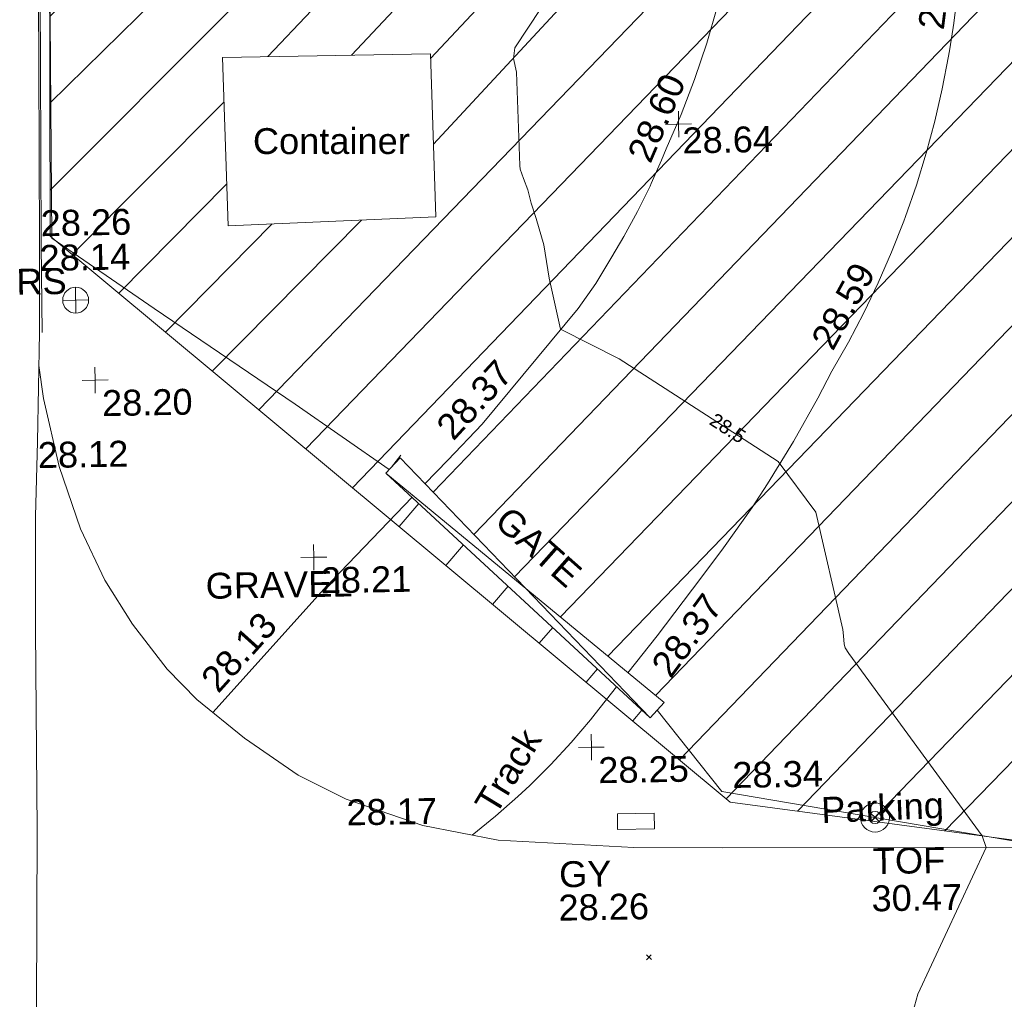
# Model space of a CAD drawing. Header units: millimetres. Extents: x -290717 to 520720, y -103372 to 287762.
# Tile 256 of 256: x -3848 to 10406, y 122024 to 136209. Entities that reach past the tile are written whole.
import ezdxf

# ---------------------------------------------------------------- set-up
doc = ezdxf.new("R2010")
doc.units = ezdxf.units.MM
doc.linetypes.add('IMPORT-HIDDEN2 _3_', pattern=[4762.5, 3175, -1587.5])
doc.linetypes.add('IMPORT-UG_ELEC_STREET LIGHTING_QLB2 _2_', pattern=[2700, 1500, -300.0000000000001, 0, -250, 150, -300.0000000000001, 0, -200])
for name, color, linetype, lineweight, true_color in [('00__TOPO__TOP_OF_FENCE_SYMBOL', 7, 'Continuous', 9, 0x666666), ('00_TOPO_FENCE', 7, 'Continuous', 9, 0x3f7f4f), ('00_TOPO_FURN_SIGN', 7, 'Continuous', 9, 0x666666), ('00_TOPO_GATE', 7, 'Continuous', 9, 0xa50000), ('00_TOPO_HOARDING', 7, 'Continuous', 9, 0x67a552), ('00_TOPO_KERB_BOTTOM', 1, 'Continuous', 9, 0xff0000), ('00_TOPO_KERB_TOP', 7, 'Continuous', 9, 0xa500a5), ('00_TOPO_LEVEL_SPOT', 7, 'Continuous', 9, 0x666666), ('00_TOPO_SERV_GULLY', 7, 'Continuous', 9, 0x5252a5), ('00_TOPO_TOP_OF_FENCE', 7, 'Continuous', 9, 0x666666), ('00_UAV_LEVEL_SPOT', 7, 'Continuous', 9, 0x666666), ('00_UAV_PARKING', 4, 'Continuous', 9, 0x00ffff), ('00_UAV_TRACK', 7, 'Continuous', 9, 0x666666), ('01_DTM_CONTOUR_MNR', 7, 'Continuous', 9, 0xa5a552), ('01_DTM_CONTOUR_MNR_LABELS', 7, 'Continuous', 9, 0xa5a552), ('12333-PUM-2D-U-0001-C01 - Rev2_REVIT IMPORT_dwg', 7, 'Continuous', 9, 0x767676), ('PUM-CHAMBER EXTENTS', 6, 'IMPORT-HIDDEN2 _3_', 9, 0xff00ff), ('PUM-UNABLE TO SURVEY', 190, 'Continuous', 9, 0x7f00ff)]:
    doc.layers.add(name, color=color, linetype=linetype, lineweight=lineweight, true_color=true_color)
for name, color, linetype, lineweight in [('00_TOPO_ROAD_EDGE', 7, 'Continuous', 9), ('00_TOPO_SURFACE', 7, 'Continuous', 9), ('00_TOPO_SURVEY_TEXT', 7, 'Continuous', 9), ('00_UAV_CONTAINER', 7, 'Continuous', 9), ('GEN-TEXT', 7, 'Continuous', 9)]:
    doc.layers.add(name, color=color, linetype=linetype, lineweight=lineweight)
doc.styles.add('Swis721 Lt BT_1', font='swissl.ttf', dxfattribs={"height": 200})
doc.styles.add('Swis721 Lt BT_2', font='swissl.ttf', dxfattribs={"height": 375})

# ---------------------------------------------------------------- blocks, each defined once
blk = doc.blocks.new('12333-PUM-2D-U-0001-C01 - Rev2_REVIT IMPORT_dwg__U39-2077189-Site Location Plan Existing')
at = {"layer": '00_TOPO_GATE', "color": 9, "true_color": 0xe1aaaa}
for p, q in [((-6057.744195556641, 8494.918107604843), (-6536.039419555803, 8132.655335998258)), ((-239.1474666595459, -181.1311496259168), (-6057.744195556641, 8494.918107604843)), ((239.1474666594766, 181.131149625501), (-6057.744195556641, 8494.918107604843)), ((239.1474666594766, 181.131149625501), (-6536.039419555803, 8132.655335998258)), ((239.1474666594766, 181.131149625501), (-239.1474666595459, -181.1311496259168))]:
    blk.add_line(p, q, dxfattribs=at)
blk = doc.blocks.new('12333-PUM-2D-U-0001-C01 - Rev2_REVIT IMPORT_dwg_MSL_RoadSign_SYM-2077193-Site Location Plan Existing')
at = {"layer": '00_TOPO_FURN_SIGN', "color": 254, "true_color": 0xcccccc}
for p, q in [((-0.2287617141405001, -500.0000000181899), (-0.2287617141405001, 499.9999999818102)), ((-500.2287617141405, 0), (499.7712382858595, 0))]:
    blk.add_line(p, q, dxfattribs=at)
blk.add_circle((-0.2287617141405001, 0), 500.0000000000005, dxfattribs=at)
blk = doc.blocks.new('12333-PUM-2D-U-0001-C01 - Rev2_REVIT IMPORT_dwg_MM-2077200-Site Location Plan Existing')
at = {"layer": '00_TOPO_LEVEL_SPOT', "color": 254, "true_color": 0xcccccc, "flags": 128}
for points in [[(500.0000000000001, 0), (0, 0), (0, 500.0000000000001)], [(0, -500.0000000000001), (0, 0), (-500.0000000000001, 0)]]:
    blk.add_lwpolyline(points, dxfattribs=at)
blk = doc.blocks.new('12333-PUM-2D-U-0001-C01 - Rev2_REVIT IMPORT_dwg_MSL_Node_LineworkTOF-2077201-Site Location Plan Existing')
at = {"layer": '00__TOPO__TOP_OF_FENCE_SYMBOL', "color": 254, "true_color": 0xcccccc, "flags": 128}
for points in [[(165.3591892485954, 165.3591892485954), (0, 0), (-165.3591892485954, 165.3591892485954)], [(165.3591892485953, -165.3591892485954), (0, 0), (-165.3591892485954, -165.3591892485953)]]:
    blk.add_lwpolyline(points, dxfattribs=at)
at = {"layer": '00__TOPO__TOP_OF_FENCE_SYMBOL', "color": 254, "true_color": 0xcccccc}
for radius in [562.5594001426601, 233.853208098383]:
    blk.add_circle((0, 0), radius, dxfattribs=at)
blk = doc.blocks.new('12333-PUM-2D-U-0001-C01 - Rev2_REVIT IMPORT_dwg_UAV-2077255-Site Location Plan Existing')
at = {"layer": '00_UAV_LEVEL_SPOT', "color": 254, "true_color": 0xcccccc, "flags": 128}
for points in [[(500.0000000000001, 0), (0, 0), (0, 500.0000000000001)], [(0, -500.0000000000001), (0, 0), (-500.0000000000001, 0)]]:
    blk.add_lwpolyline(points, dxfattribs=at)
blk = doc.blocks.new('12333-PUM-2D-U-0001-C01 - Rev2_REVIT IMPORT_dwg_MGS62954_T2_Galway_ITM_3d_Rev1-2077680-Site Location Plan Existing')
at = {"layer": '00_TOPO_FENCE', "color": 254, "true_color": 0xcccccc, "flags": 128}
blk.add_lwpolyline([(533909542.4989847, 725681519.4494284), (533910458.7307295, 725680326.1818955), (533912694.2976965, 725679906.527144), (533915226.1446231, 725679431.2554977)], dxfattribs=at)
at = {"layer": '00_TOPO_HOARDING', "color": 254, "true_color": 0xcccccc}
blk.add_line((533905756.1195439, 725685105.1145455), (533905895.8903509, 725685275.2821133), dxfattribs=at)
at = {"layer": '00_TOPO_HOARDING', "color": 254, "true_color": 0xcccccc, "flags": 128}
blk.add_lwpolyline([(533901164.4935371, 725708800.8826447), (533901111.790127, 725706436.8674507), (533901080.5444099, 725704430.0553588), (533901060.9435449, 725702700.0122366), (533901048.2743073, 725701058.2352673), (533901006.730696, 725698237.1883036), (533900982.919176, 725696840.7683405), (533900973.7315748, 725695402.6884787), (533900937.7287591, 725692311.8732449), (533900901.4365507, 725688505.1851112), (533902363.1111114, 725687461.2169701), (533904379.3281687, 725686043.6003976), (533905726.2553527, 725685073.9935329)], dxfattribs=at)
at = {"layer": '00_TOPO_KERB_BOTTOM', "color": 254, "true_color": 0xcccccc, "flags": 128}
blk.add_lwpolyline([(533900696.1178631, 725687145.7774305), (533900717.7697403, 725688414.8665266), (533900756.7367184, 725691020.9518323), (533900781.2430239, 725692942.9475023), (533900841.4219959, 725696231.6251209), (533900892.2441106, 725699253.3454583), (533900916.9321693, 725701059.0563811), (533900956.1307526, 725703264.0632745), (533901000.8079347, 725705491.9969698), (533901033.0507892, 725707746.3311142), (533901054.1390508, 725708848.7448598)], dxfattribs=at)
at = {"layer": '00_TOPO_KERB_TOP', "color": 254, "true_color": 0xcccccc, "flags": 128}
blk.add_lwpolyline([(533900733.8487682, 725687144.9513959), (533900742.2008384, 725688414.3737662), (533900781.1701241, 725691020.6133964), (533900805.6759085, 725692942.5681934), (533900865.8539712, 725696231.1961228), (533900916.6770362, 725699252.9729651), (533900941.364935, 725701058.6721864), (533900980.5621329, 725703263.6011523), (533901025.2401659, 725705491.5772789), (533901057.4831817, 725707745.9227073), (533901078.5703159, 725708848.2775099)], dxfattribs=at)
at = {"layer": '00_TOPO_ROAD_EDGE', "color": 254, "true_color": 0xcccccc, "flags": 128}
blk.add_lwpolyline([(533900696.1178631, 725687145.7774305), (533900642.0540134, 725685561.4372886), (533900591.2045546, 725684484.4771193), (533900563.6244754, 725682842.0997908), (533900536.3333734, 725679941.3308337), (533900481.9736198, 725677382.5272267), (533900471.7383411, 725674617.0907559), (533900416.9912079, 725671758.7457547), (533900380.1056921, 725668776.2212111), (533900405.7440241, 725667540.4140441), (533900442.5904793, 725666364.0116497)], dxfattribs=at)
at = {"layer": '00_TOPO_SERV_GULLY', "color": 254, "true_color": 0xcccccc}
for p, q in [((533908939.8000002, 725679803.4), (533908939.8000001, 725680032.0000001)), ((533909473.2000001, 725680032.0000001), (533908939.8000001, 725680032.0000001)), ((533909473.2000001, 725679803.4), (533909473.2000001, 725680032.0000001)), ((533908939.8000002, 725679803.4), (533909473.2000001, 725679803.4))]:
    blk.add_line(p, q, dxfattribs=at)
at = {"layer": '00_TOPO_SURFACE', "color": 254, "true_color": 0xcccccc, "flags": 128}
blk.add_lwpolyline([(533900679.8361033, 725686668.6407571), (533900740.0000001, 725686190.0000002), (533900950.0000001, 725685200.0000002), (533901240.0000001, 725684290.0000001), (533901580.0000001, 725683540), (533901970, 725682900.0000001), (533902460.0000001, 725682240), (533902880, 725681790.0000001), (533903560.0000002, 725681220.0000001), (533904330.0000001, 725680670.0000001), (533905020.0000001, 725680310.0000002), (533906120, 725679910), (533907210.0000001, 725679680.0000002), (533909170.0000001, 725679540), (533910450.0000001, 725679510.0000001)], dxfattribs=at)
at = {"layer": '00_UAV_CONTAINER', "color": 254, "true_color": 0xcccccc}
for p, q in [((533903415.3000001, 725691081), (533906425.2000001, 725691081)), ((533903415.3000001, 725691081), (533903453.4000001, 725688642.6)), ((533906425.2000001, 725691081), (533906463.3, 725688718.8000001)), ((533903453.4000001, 725688642.6), (533906463.3, 725688718.8000001))]:
    blk.add_line(p, q, dxfattribs=at)
at = {"layer": '00_UAV_PARKING', "color": 254, "true_color": 0xcccccc}
blk.add_line((533910450.0000001, 725679510.0000001), (533915226.1446231, 725679431.2554977), dxfattribs=at)
at = {"layer": '00_UAV_TRACK', "color": 254, "true_color": 0xcccccc, "flags": 128}
for points in [[(533906238.8146157, 725684856.0897647), (533906574.0084416, 725685193.8054985), (533907079.7399815, 725685703.3420266), (533908500.162643, 725687356.2924224), (533908759.9627433, 725687711.7698348), (533908999.3689355, 725688096.0435032), (533909179.4842072, 725688385.6628215), (533909383.1412318, 725688742.965047), (533909571.6573507, 725689108.4821281), (533909588.8326151, 725689145.5126705), (533909744.7018421, 725689481.5728248), (533909814.4842072, 725689644.6628212), (533910038.8151028, 725690138.796769), (533910242.2570395, 725690641.8912802), (533910247.4842072, 725690655.6628214), (533910429.0990022, 725691167.0421084), (533910589.1401482, 725691685.5780673)], [(533912156.3258368, 725686386.4320924), (533912402.6006452, 725686800.302463), (533912633.8603608, 725687222.7464346), (533912849.8069006, 725687653.2194967), (533913050.1619194, 725688091.1667897), (533913234.6671697, 725688536.0238204), (533913261.4840001, 725688604.6625001), (533913427.4205121, 725689056.7742552), (533913577.0209866, 725689514.5511256), (533913710.0925962, 725689977.4030586), (533913826.4638172, 725690444.7334601), (533913925.9846531, 725690915.9399629), (533913944.3799194, 725691021.6810414), (533914008.5268259, 725691390.4152042), (533914073.9839427, 725691867.547608)], [(533909128.2630592, 725682070.5912735), (533909560.3258368, 725682594.4320922), (533910205.9277964, 725683422.3294063), (533910541.3258368, 725683852.4320923), (533910967.3460716, 725684431.7246116), (533911198.3258367, 725684768.4320923), (533911585.4116721, 725685374.4334283), (533911946.7812654, 725685996.1126708), (533912156.3258368, 725686386.4320924)], [(533903110.4254898, 725681596.8492222), (533904754.3258367, 725683360.4320923), (533906048.5545825, 725684664.3982662)], [(533906831.9920238, 725679759.7631514), (533907173.3364265, 725680024.5968117), (533907503.2913296, 725680303.492188), (533907678.3258368, 725680461.4320922), (533907989.5450154, 725680761.0910513), (533908287.9427871, 725681073.5196651), (533908572.9956608, 725681398.169828), (533908642.3258368, 725681481.4320922), (533908961.8163913, 725681868.7882874)]]:
    blk.add_lwpolyline(points, dxfattribs=at)
at = {"layer": '01_DTM_CONTOUR_MNR', "color": 254, "true_color": 0xcccccc, "flags": 128}
blk.add_lwpolyline([(533912984.6707833, 725676477.3543341), (533913242.9729237, 725677341.5863482), (533914270.0000001, 725679450.0000002), (533914216.6198723, 725679620.4338497), (533912329.7079282, 725682290.8814645), (533912279.9691898, 725682373.2776024), (533912263.5745323, 725682429.8579545), (533912258.4134158, 725682549.8247701), (533912247.9764439, 725682643.1256495), (533911889.6359175, 725684348.4404485), (533911356.4224972, 725685090.4645073), (533910627.1787421, 725685579.6974547), (533909082.4658866, 725686616.00996), (533908240.0000001, 725687060.0000002), (533908086.5674625, 725687802.4845539), (533908017.087559, 725688283.9086632), (533907916.5758119, 725688671.6791462), (533907844.8909301, 725688891.3255403), (533907800.8735633, 725689087.0607555), (533907743.2021766, 725689253.8916097), (533907696.8170342, 725689387.4286035), (533907692.0134105, 725689438.9253238), (533907666.4613931, 725690793.1695039), (533907628.2156363, 725690993.7289785), (533907647.0517427, 725691145.5887967), (533908036.9577383, 725691708.0691528)], dxfattribs=at)
at = {"xscale": 0.375, "yscale": 0.375, "zscale": 0.375}
for name, p in [('12333-PUM-2D-U-0001-C01 - Rev2_REVIT IMPORT_dwg_UAV-2077255-Site Location Plan Existing', (533910000.0000001, 725690000.0000001)), ('12333-PUM-2D-U-0001-C01 - Rev2_REVIT IMPORT_dwg_MSL_RoadSign_SYM-2077193-Site Location Plan Existing', (533901229.0414722, 725687603.3848168)), ('12333-PUM-2D-U-0001-C01 - Rev2_REVIT IMPORT_dwg_MM-2077200-Site Location Plan Existing', (533901490, 725686440.0000002)), ('12333-PUM-2D-U-0001-C01 - Rev2_REVIT IMPORT_dwg_MM-2077200-Site Location Plan Existing', (533904610.0000001, 725683820.0000002)), ('12333-PUM-2D-U-0001-C01 - Rev2_REVIT IMPORT_dwg_MM-2077200-Site Location Plan Existing', (533908580.0000001, 725681000.0000001)), ('12333-PUM-2D-U-0001-C01 - Rev2_REVIT IMPORT_dwg_MSL_Node_LineworkTOF-2077201-Site Location Plan Existing', (533912668.0686821, 725679911.4507856))]:
    blk.add_blockref(name, p, dxfattribs=at)
at = {"xscale": 0.4999999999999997, "yscale": 0.4999999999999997, "zscale": 0.4999999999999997, "rotation": 189.0402015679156}
blk.add_blockref('12333-PUM-2D-U-0001-C01 - Rev2_REVIT IMPORT_dwg__U39-2077189-Site Location Plan Existing', (533905780.0000001, 725685130), dxfattribs=at)
at = {"layer": '00_TOPO_FENCE', "color": 251, "true_color": 0x666666, "insert": (533910613.4800287, 725680749.7881905), "char_height": 375, "width": 1495.902363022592, "attachment_point": 1, "line_spacing_factor": 1.005061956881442, "style": 'Swis721 Lt BT_2'}
blk.add_mtext('28.34', dxfattribs=at)
at = {"layer": '00_TOPO_FURN_SIGN', "insert": (533900375.264892, 725688070.8855541), "char_height": 375, "width": 783.5679044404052, "attachment_point": 1, "line_spacing_factor": 1.005061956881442, "style": 'Swis721 Lt BT_2'}
blk.add_mtext('RS', dxfattribs=at)
at = {"layer": '00_TOPO_GATE', "color": 251, "true_color": 0x666666, "insert": (533907467.3415118, 725684534.1168764), "char_height": 375, "width": 1567.13580888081, "attachment_point": 1, "rotation": 317.4951351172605, "line_spacing_factor": 1.005061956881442, "style": 'Swis721 Lt BT_2'}
blk.add_mtext('GATE', dxfattribs=at)
at = {"layer": '00_TOPO_KERB_BOTTOM', "color": 251, "true_color": 0x666666, "insert": (533900717.8, 725688410.1296079), "char_height": 375, "width": 1495.902363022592, "attachment_point": 1, "line_spacing_factor": 1.005061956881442, "style": 'Swis721 Lt BT_2'}
blk.add_mtext('28.14', dxfattribs=at)
at = {"layer": '00_TOPO_KERB_TOP', "color": 251, "true_color": 0x666666, "insert": (533900742.2, 725688912.7925018), "char_height": 375, "width": 1495.902363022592, "attachment_point": 1, "line_spacing_factor": 1.005061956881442, "style": 'Swis721 Lt BT_2'}
blk.add_mtext('28.26', dxfattribs=at)
at = {"layer": '00_TOPO_LEVEL_SPOT', "char_height": 375, "width": 1495.902363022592, "attachment_point": 1, "line_spacing_factor": 1.005061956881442, "style": 'Swis721 Lt BT_2'}
for s, insert in [('28.20', (533901585.0808527, 725686292.6102245)), ('28.21', (533904705.0808528, 725683672.6102246)), ('28.25', (533908675.0808528, 725680852.6102244))]:
    blk.add_mtext(s, dxfattribs=dict(at, insert=insert))
at = {"layer": '00_TOPO_ROAD_EDGE', "color": 251, "true_color": 0x666666, "insert": (533900642.1000002, 725685556.6296079), "char_height": 375, "width": 1495.902363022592, "attachment_point": 1, "line_spacing_factor": 1.005061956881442, "style": 'Swis721 Lt BT_2'}
blk.add_mtext('28.12', dxfattribs=at)
at = {"layer": '00_TOPO_SERV_GULLY', "color": 251, "true_color": 0x666666, "char_height": 375, "attachment_point": 1, "line_spacing_factor": 1.005061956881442, "style": 'Swis721 Lt BT_2'}
for s, insert, width in [('GY', (533908081.5048196, 725679354.8382037), 821.5590755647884), ('28.26', (533908063.9291488, 725678871.815475), 1495.902363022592)]:
    blk.add_mtext(s, dxfattribs=dict(at, insert=insert, width=width))
at = {"layer": '00_TOPO_SURFACE', "color": 251, "true_color": 0x666666, "insert": (533905020.0000001, 725680305.229608), "char_height": 375, "width": 1495.902363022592, "attachment_point": 1, "line_spacing_factor": 1.005061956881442, "style": 'Swis721 Lt BT_2'}
blk.add_mtext('28.17', dxfattribs=at)
at = {"layer": '00_TOPO_SURVEY_TEXT', "color": 251, "true_color": 0x666666, "insert": (533903038.3432044, 725683620.2403789), "char_height": 375, "width": 2322.210334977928, "attachment_point": 1, "line_spacing_factor": 1.005061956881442, "style": 'Swis721 Lt BT_2'}
blk.add_mtext('GRAVEL', dxfattribs=at)
at = {"layer": '00_TOPO_TOP_OF_FENCE', "char_height": 375, "attachment_point": 1, "line_spacing_factor": 1.005061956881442, "style": 'Swis721 Lt BT_2'}
for s, insert, width in [('TOF', (533912625.4916294, 725679466.7192161), 1163.479615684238), ('30.47', (533912597.0869518, 725678927.35208), 1495.902363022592)]:
    blk.add_mtext(s, dxfattribs=dict(at, insert=insert, width=width))
at = {"layer": '00_UAV_CONTAINER', "color": 251, "true_color": 0x666666, "insert": (533903838.0958993, 725690048.841873), "char_height": 375, "width": 2621.390807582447, "attachment_point": 1, "rotation": 359.0296220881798, "line_spacing_factor": 1.005061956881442, "style": 'Swis721 Lt BT_2'}
blk.add_mtext('Container', dxfattribs=at)
at = {"layer": '00_UAV_LEVEL_SPOT', "insert": (533910051.8765643, 725689949.1441547), "char_height": 375, "width": 1495.902363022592, "attachment_point": 1, "line_spacing_factor": 1.005061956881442, "style": 'Swis721 Lt BT_2'}
blk.add_mtext('28.64', dxfattribs=at)
at = {"layer": '00_UAV_PARKING', "color": 251, "true_color": 0x666666, "insert": (533911886.6548616, 725680218.6854011), "char_height": 375, "width": 2037.276551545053, "attachment_point": 1, "rotation": 1.4529260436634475, "line_spacing_factor": 1.005061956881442, "style": 'Swis721 Lt BT_2'}
blk.add_mtext('Parking', dxfattribs=at)
at = {"layer": '00_UAV_TRACK', "char_height": 375, "attachment_point": 1, "line_spacing_factor": 1.005061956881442, "style": 'Swis721 Lt BT_2'}
for s, insert, width, rotation in [('28.72', (533913489.7415299, 725691339.5745764), 1495.902363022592, 81.82326670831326), ('28.60', (533909240.8662664, 725689577.5679733), 1495.902363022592, 65.63247511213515), ('28.59', (533911849.3432312, 725686848.5078917), 1495.902363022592, 60.38368536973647), ('28.37', (533906388.0483131, 725685716.463317), 1495.902363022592, 46.3708009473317), ('28.37', (533909445.8953082, 725682188.7037438), 1495.902363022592, 52.78620070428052), ('28.13', (533902918.6317006, 725682117.394616), 1495.902363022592, 47.01159778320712), ('Track', (533906860.3027932, 725680222.283197), 1486.404570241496, 57.726850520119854)]:
    blk.add_mtext(s, dxfattribs=dict(at, insert=insert, width=width, rotation=rotation))
at = {"layer": '01_DTM_CONTOUR_MNR_LABELS', "color": 251, "true_color": 0x666666, "insert": (533910691.6302432, 725685669.6751181), "char_height": 200, "width": 620.5117196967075, "attachment_point": 2, "rotation": 326.143243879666, "line_spacing_factor": 1.005061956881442, "style": 'Swis721 Lt BT_1'}
blk.add_mtext('28.5', dxfattribs=at)
blk = doc.blocks.new('12333-PUM-2D-U-0001-C01 - Rev2_REVIT IMPORT_dwg-1620468-Site Location Plan Existing')
at = {"layer": 'PUM-CHAMBER EXTENTS', "true_color": 0xfff4d4}
h = blk.add_hatch(dxfattribs=at)
h.set_pattern_fill('FP_14', style=0, pattern_type=2)
h.set_pattern_definition([(45, (-533641079.65, -725615854.3560001), (-618.7184335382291, 618.7184335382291), [])])
h.paths.add_polyline_path([(351699.72233876, 60394.56140982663), (351708.9931528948, 60906.25732133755), (352393.2163071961, 60898.13015711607), (353041.6677554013, 66223.39089320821), (353206.9931529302, 73966.25732144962), (353982.8594361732, 73952.7145251), (354317.3501528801, 76699.64382133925), (358888.3501528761, 76111.64382135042), (361222.350152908, 86809.64382132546), (361563.3501529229, 88895.64382133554), (363078.350152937, 90435.64382137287), (363904.3501529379, 101867.6438212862), (365385.1266995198, 110525.3932341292), (365230.9820148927, 110551.7047199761), (365498.4008083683, 111226.8875165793), (365470.0968050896, 111952.5482150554), (365624.7061381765, 111926.1574136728), (366051.350152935, 114420.6438213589), (364898.3501528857, 114331.6438213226), (360524.3501529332, 111561.643821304), (356416.7002318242, 111258.678218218), (357929.2858412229, 111182.0907012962), (360544.5530249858, 111349.5624075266), (360546.5568067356, 111049.5690885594), (355314.0187962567, 111014.6190039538), (355309.6134037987, 111177.0234435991), (355277.3501528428, 111174.643821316), (352644.3501529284, 114141.6438213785), (338239.8330883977, 112460.2766464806), (329804.3501528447, 111555.6438213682), (319532.3501528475, 110592.6438213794), (310517.3501528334, 109863.6438213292), (302620.3501528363, 109581.6438213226), (295825.3501529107, 109566.6438213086), (279813.3501529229, 106549.643821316), (276140.8366145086, 103581.1872824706), (276061.814112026, 103425.8629484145), (271406.8224872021, 105468.1551963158), (271509.3894614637, 105701.9358727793), (267649.350152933, 107463.6438213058), (260223.350152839, 100640.6438213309), (259796.3501529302, 72682.64382134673), (269496.3501528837, 64316.64382130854), (273776.3501529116, 63665.64382135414), (309011.3501528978, 62955.64382139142), (311037.3501528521, 62074.64382133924), (337339.3501528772, 60871.64382135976), (351699.5658924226, 60394.56660731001)])
h.paths.add_polyline_path([(268358.9909750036, 65556.86419186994), (264596.4920611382, 69167.41490751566), (264804.2082447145, 69383.8727354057), (266581.5988270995, 67470.36930634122), (268566.7072650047, 65773.32227584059), (268393.5501527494, 65592.87780157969)])
h.paths.add_polyline_path([(332379.887152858, 67575.85382149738), (302320.8871528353, 68122.8538214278), (302332.4158496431, 68783.33241919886), (280169.8095181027, 69186.63780598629), (280330.3604934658, 78384.59702432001), (275960.0958838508, 78464.13017966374), (276108.0612945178, 86595.19465455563), (280450.151176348, 86519.4031937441), (280756.2778082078, 103341.6855813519), (302910.5740271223, 102938.5317815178), (302921.4142533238, 103534.2289657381), (310787.9439886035, 103391.0774384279), (310815.0515438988, 104880.7045066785), (318228.828162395, 104745.7919744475), (318301.0448391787, 108714.2766025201), (322633.8020448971, 108635.4310593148), (322539.6341878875, 103240.5581443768), (349750.1643799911, 102745.3933022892), (349310.9351529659, 74176.42282136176), (332506.0083566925, 74506.52523825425), (332420.225768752, 69792.56032023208)])
h.paths.add_polyline_path([(262373.7501529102, 72788.24382131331), (262335.6501528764, 75226.64382130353), (265345.5501529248, 75226.64382130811), (265383.6501528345, 72864.44382133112), (265304.2827260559, 72862.43451938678)])
h.paths.add_polyline_path([(261383.1501528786, 75912.44382136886), (261459.3501528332, 80789.24382133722), (267517.2501529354, 80713.04382135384), (267441.050152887, 75836.24382130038), (261504.3495088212, 75910.91930116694)])
h.paths.add_polyline_path([(302573.8228673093, 78329.52926304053), (302592.4407276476, 78963.90062831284), (306343.567266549, 78898.43991812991), (306598.9518629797, 91613.85658206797), (302817.4785721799, 91689.80612071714), (302824.7187942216, 92271.10215000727), (296640.3411529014, 92395.32482125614), (296360.3411528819, 78454.32482147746), (302538.3452618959, 78330.24181806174)])
h.paths.add_polyline_path([(261840.3501529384, 80865.44382136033), (261687.9501528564, 92981.24382131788), (264050.1501528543, 92981.2438213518), (264202.5501529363, 80865.44382139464), (263838.6680771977, 80865.44382138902)])
h.paths.add_polyline_path([(274664.4282881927, 104261.9875886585), (272430.0401462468, 105281.7542374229), (273799.1437452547, 104582.3695657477), (274486.1144024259, 104328.01044291)])
h.paths.add_polyline_path([(315481.3501528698, 115683.6438212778), (326437.165211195, 116343.5766866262), (364189.350152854, 120948.6438212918), (366744.3501529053, 124721.6438213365), (363517.3501528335, 126053.6438213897), (359872.3501529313, 126432.6438213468), (352849.3501528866, 126181.6438212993), (339104.3501528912, 124625.643821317), (335451.3501528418, 124514.6438212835), (325145.3501528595, 123235.643821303), (319635.3501528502, 122976.6438213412), (314446.3501528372, 122493.6438213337), (313566.3501528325, 118980.6438212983)])
h.paths.add_polyline_path([(322305.050152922, 119194.0438212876), (322152.6501528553, 121403.8438213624), (326724.6501528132, 121784.8438213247), (326877.0501529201, 119498.8438214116), (323355.1979919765, 119264.0536772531)])
h.paths.add_polyline_path([(328629.650152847, 120870.443821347), (328477.2501528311, 122089.6438212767), (329810.7501529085, 122242.0438213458), (329963.1501528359, 121022.8438213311), (328841.3815410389, 120894.6416942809)])
h.paths.add_polyline_path([(317352.0501528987, 121480.0438213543), (317352.0501528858, 121861.0438214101), (317618.7501528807, 121856.3885555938), (317618.7501528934, 121480.043821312), (317362.3608135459, 121480.0438213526)])
h.paths.add_polyline_path([(331601.4501528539, 122089.6438213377), (331144.2501528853, 122242.0438213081), (331258.5501528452, 122623.0438213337), (331715.7501528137, 122470.6438213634), (331644.5503212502, 122233.3110493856)])
at = {"layer": 'GEN-TEXT', "color": 253, "true_color": 0xaaaaaa}
for p, q in [((268244.6807953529, 62055.643821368), (268315.3914734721, 62126.35449948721)), ((268315.3914734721, 62055.643821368), (268244.6807953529, 62126.35449948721))]:
    blk.add_line(p, q, dxfattribs=at)
at = {"layer": 'PUM-UNABLE TO SURVEY', "color": 7, "true_color": 0xfff4d4, "flags": 128}
blk.add_lwpolyline([(351699.72233876, 60394.56140982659), (337339.3501528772, 60871.64382135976), (311037.3501528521, 62074.64382133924), (309011.3501528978, 62955.64382139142), (273776.3501529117, 63665.64382135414), (269496.3501528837, 64316.64382130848), (259796.3501529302, 72682.64382134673), (260223.350152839, 100640.6438213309), (267649.350152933, 107463.6438213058), (271509.3894614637, 105701.9358727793)], dxfattribs=at)
blk.add_blockref('12333-PUM-2D-U-0001-C01 - Rev2_REVIT IMPORT_dwg_MGS62954_T2_Galway_ITM_3d_Rev1-2077680-Site Location Plan Existing', (-533641079.6498471, -725615854.3561786))

msp = doc.modelspace()

# ---------------------------------------------------------------- block references
at = {"layer": '12333-PUM-2D-U-0001-C01 - Rev2_REVIT IMPORT_dwg', "color": 254, "linetype": 'IMPORT-UG_ELEC_STREET LIGHTING_QLB2 _2_', "true_color": 0xffd4d4, "rotation": 0.9999999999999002}
msp.add_blockref('12333-PUM-2D-U-0001-C01 - Rev2_REVIT IMPORT_dwg-1620468-Site Location Plan Existing', (-261895.0770586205, 55869.5817132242), dxfattribs=at)

doc.saveas('drawing.dxf')
